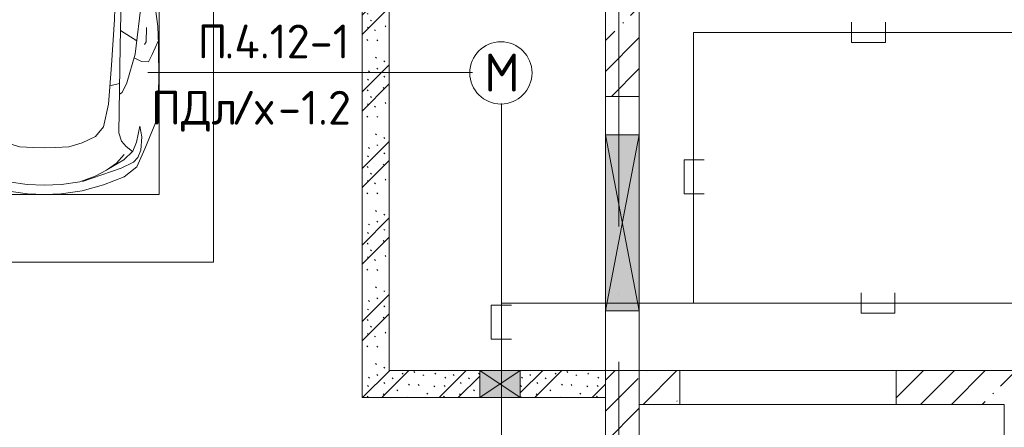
# Model space of a CAD drawing. Header units: millimetres. Extents: x -32229 to 169101, y -13689 to 125138.
# Tile 105 of 202: x 20403 to 27685, y 86431 to 89441. Entities that reach past the tile are written whole.
import ezdxf

# ---------------------------------------------------------------- set-up
doc = ezdxf.new("R2010")
doc.units = ezdxf.units.MM
doc.linetypes.add('ADSK_Линия сетки', pattern=[5000, 4000, -500, 0, -500])
for name, color, linetype, lineweight in [('A-____-NOTE-TEXT', 5, 'Continuous', 18), ('A-DETL-____-THIN', 7, 'Continuous', 9), ('A-DETL-GENF-OTLN', 7, 'Continuous', 18), ('A-DOOR-____-OTLN', 7, 'Continuous', 18), ('A-DOOR-OPNG-OTLN', 7, 'Continuous', 18), ('A-GLAZ-____-MCUT', 7, 'Continuous', 9), ('A-GLAZ-____-OTLN', 7, 'Continuous', 18), ('A-WALL-____-MCUT', 7, 'Continuous', 40), ('A-WALL-____-PATT', 7, 'Continuous', 40), ('C-PRKG-____-OTLN', 7, 'Continuous', 18), ('G-____-____-TEXT', 7, 'Continuous', 9), ('I-WALL-____-MCUT', 7, 'Continuous', 40), ('S-GRID-____-OTLN', 7, 'Continuous', 9)]:
    doc.layers.add(name, color=color, linetype=linetype, lineweight=lineweight)
doc.layers.add('A-DETL-____-OTLN', color=7, linetype='Continuous', lineweight=9, true_color=0x00a600)
doc.styles.add('GOST Common_3', font='GOST_Common.ttf', dxfattribs={"height": 280})
doc.styles.add('ISOCPEUR', font='isocpeur.ttf', dxfattribs={"height": 250})
pattern_1 = [(135, (300.56, 377.28), (-565.6854, 6e-14), [10, -790]), (135, (349.8, 474.73), (-565.6854, 6e-14), [10, -790]), (135, (423.93, 473.06), (-565.6854, 6e-14), [10, -790]), (135, (229.92, 447.9), (-565.6854, 6e-14), [10, -790]), (135, (155.08, 447.9), (-565.6854, 6e-14), [10, -790]), (135, (114.9, 369.03), (-565.6854, 6e-14), [10, -790]), (135, (132.43, 285.8), (-565.6854, 6e-14), [10, -790]), (135, (214.66, 322), (-565.6854, 6e-14), [10, -790]), (135, (198.16, 261.88), (-565.6854, 6e-14), [10, -790]), (135, (45.2, 272.9), (-565.6854, 6e-14), [10, -790]), (135, (42.32, 336.16), (-565.6854, 6e-14), [10, -790]), (135, (92.26, 192.24), (-565.6854, 6e-14), [10, -790]), (135, (7.07, 149.2), (-565.6854, 6e-14), [10, -790]), (135, (80.6, 95.1), (-565.6854, 6e-14), [10, -790]), (135, (79.53, 36.94), (-565.6854, 6e-14), [10, -790]), (135, (153.87, 74.56), (-565.6854, 6e-14), [10, -790]), (135, (228.35, 124.8), (-565.6854, 6e-14), [10, -790]), (135, (279.75, 180.4), (-565.6854, 6e-14), [10, -790]), (135, (282.9, 31.63), (-565.6854, 6e-14), [10, -790]), (135, (377.38, 53.45), (-565.6854, 6e-14), [10, -790]), (135, (352.28, 102.7), (-565.6854, 6e-14), [10, -790]), (135, (354.05, 0), (-565.6854, 6e-14), [10, -790]), (135, (553.23, 16.45), (-565.6854, 6e-14), [10, -790]), (135, (542.38, 63.45), (-565.6854, 6e-14), [10, -790]), (135, (536.58, 239.3), (-565.6854, 6e-14), [10, -790]), (135, (475.85, 203.9), (-565.6854, 6e-14), [10, -790]), (135, (475.85, 316.54), (-565.6854, 6e-14), [10, -790]), (135, (520.8, 408.7), (-565.6854, 6e-14), [10, -790]), (135, (551.1, 470.8), (-565.6854, 6e-14), [10, -790]), (135, (235.25, 537.93), (-565.6854, 6e-14), [10, -790]), (135, (407.25, 547.65), (-565.6854, 6e-14), [10, -790]), (135, (94.5, 558.6), (-565.6854, 6e-14), [10, -790]), (135, (46.4, 532.3), (-565.6854, 6e-14), [10, -790]), (135, (85.56, 465.04), (-565.6854, 6e-14), [10, -790]), (135, (355.53, 181.14), (-565.6854, 6e-14), [10, -790]), (135, (362.23, 243.6), (-565.6854, 6e-14), [10, -790]), (135, (413.45, 344.1), (-565.6854, 6e-14), [10, -790]), (135, (286.3, 273.25), (-565.6854, 6e-14), [10, -790]), (135, (423.02, 263.72), (-565.6854, 6e-14), [10, -790]), (135, (162.94, 190.2), (-565.6854, 6e-14), [10, -790]), (135, (470.25, 120.93), (-565.6854, 6e-14), [10, -790]), (135, (484.48, 9.78), (-565.6854, 6e-14), [10, -790]), (45, (0, 212.13), (-565.6854, 0), []), (45, (212.13, 0), (-565.6854, 0), []), (45, (353.55, 0), (-565.6854, 0), []), (45, (0, 353.55), (-565.6854, 0), [])]
pattern_2 = [(45, (0, 0), (-228.0985, 228.0985), []), (45, (228.1, 0), (-228.0985, 228.0985), [403.225, -80.645, 6.706, -73.939])]

# ---------------------------------------------------------------- blocks, each defined once
blk = doc.blocks.new('КР-Проем - Настраиваемый-3103386--01 ЭМ')
at = {"layer": 'A-DOOR-OPNG-OTLN', "color": 253, "lineweight": 13, "true_color": 0xaaaaaa}
for p, q in [((-800, 125), (800, 125)), ((-800, -125), (800, -125))]:
    blk.add_line(p, q, dxfattribs=at)
blk = doc.blocks.new('КР-Проем - Настраиваемый-3103504--01 ЭМ')
at = {"layer": 'A-DOOR-OPNG-OTLN', "color": 253, "lineweight": 13, "true_color": 0xaaaaaa}
for p, q in [((-1012.5, 125), (-727.5, 125)), ((-727.5, 125), (572.5, 125)), ((572.5, 125), (1012.5, 125)), ((-1012.5, -125), (-727.5, -125)), ((-727.5, -125), (572.5, -125)), ((572.5, -125), (1012.5, -125))]:
    blk.add_line(p, q, dxfattribs=at)
blk = doc.blocks.new('АР_Отверстие прямоугольное - ОВВ-3346247--01 ЭМ')
at = {"layer": 'A-GLAZ-____-OTLN', "lineweight": 13, "true_color": 0xf0f0f0}
blk.add_hatch(color=7, dxfattribs=at).paths.add_polyline_path([(-525, -125), (775, -125), (775, 125), (-525, 125)])
at = {"layer": 'A-GLAZ-____-MCUT', "color": 253, "lineweight": 13, "true_color": 0xaaaaaa}
for p, q in [((-525, 125), (-525, -125)), ((775, 125), (775, -125))]:
    blk.add_line(p, q, dxfattribs=at)
at = {"layer": 'A-GLAZ-____-OTLN', "color": 253, "lineweight": 5, "true_color": 0xaaaaaa}
for p, q in [((775, 125), (-525, -125)), ((-525, 125), (775, -125))]:
    blk.add_line(p, q, dxfattribs=at)
at = {"layer": 'A-GLAZ-____-OTLN', "color": 253, "lineweight": 13, "true_color": 0xaaaaaa}
for p, q in [((775, 125), (-525, 125)), ((-525, 125), (-525, -125)), ((775, -125), (775, 125)), ((-525, -125), (775, -125))]:
    blk.add_line(p, q, dxfattribs=at)
blk = doc.blocks.new('АР_Машиноместо - 5300x2500_С-V8--01 ЭМ')
at = {"layer": 'A-DETL-GENF-OTLN', "color": 253, "lineweight": 13, "true_color": 0xaaaaaa}
for p, q in [((970.2, 4771.8), (812.7, 4729.4)), ((1126.4, 4794.1), (970.2, 4771.8)), ((1250, 4800), (1126.4, 4794.1)), ((1250, 4800), (1373.6, 4794.1)), ((1373.6, 4794.1), (1529.8, 4771.8)), ((1529.8, 4771.8), (1687.3, 4729.4)), ((659.1, 4669.9), (565.9, 4595.1)), ((812.7, 4729.4), (659.1, 4669.9)), ((680.7, 4606.5), (967, 4703.6)), ((873.9, 4665.1), (791.3, 4619.7)), ((988.2, 4706.7), (873.9, 4665.1)), ((1122.2, 4726.4), (988.2, 4706.7)), ((1250, 4731.7), (1122.2, 4726.4)), ((1250, 4731.7), (1377.8, 4726.4)), ((1377.8, 4726.4), (1511.8, 4706.7)), ((1511.8, 4706.7), (1626.1, 4665.1)), ((1819.3, 4606.5), (1533, 4703.6)), ((1626.1, 4665.1), (1708.7, 4619.7)), ((1687.3, 4729.4), (1840.9, 4669.9)), ((1840.9, 4669.9), (1934.1, 4595.1)), ((565.9, 4595.1), (507.1, 4462.6)), ((590.7, 4560.1), (680.7, 4606.5)), ((788.5, 4617.7), (661.8, 4543.1)), ((791.3, 4619.7), (717.1, 4568.9)), ((1708.7, 4619.7), (1782.9, 4568.9)), ((1711.5, 4617.7), (1838.2, 4543.1)), ((1909.3, 4560.1), (1819.3, 4606.5)), ((1934.1, 4595.1), (1992.9, 4462.6)), ((536.4, 4471.4), (557.5, 4525.7)), ((557.5, 4525.7), (590.7, 4560.1)), ((661.8, 4543.1), (594.6, 4479.3)), ((717.1, 4568.9), (659.6, 4505.3)), ((1782.9, 4568.9), (1840.4, 4505.3)), ((1838.2, 4543.1), (1905.4, 4479.3)), ((1942.5, 4525.7), (1909.3, 4560.1)), ((1963.6, 4471.4), (1942.5, 4525.7)), ((507.1, 4462.6), (419.6, 4254.2)), ((528.4, 4374.7), (536.4, 4471.4)), ((594.6, 4479.3), (569.5, 4413.1)), ((645, 4445.5), (597.3, 4481.4)), ((679.6, 4406.3), (645, 4445.5)), ((970.5, 4419.3), (1069.6, 4447.3)), ((1069.6, 4447.3), (1167.1, 4453.2)), ((1167.1, 4453.2), (1250, 4453.9)), ((1332.9, 4453.2), (1250, 4453.9)), ((1430.4, 4447.3), (1332.9, 4453.2)), ((1529.5, 4419.3), (1430.4, 4447.3)), ((1820.4, 4406.3), (1855, 4445.5)), ((1855, 4445.5), (1902.7, 4481.4)), ((1905.4, 4479.3), (1930.5, 4413.1)), ((1971.6, 4374.7), (1963.6, 4471.4)), ((1992.9, 4462.6), (2080.4, 4254.2)), ((543.7, 4295.1), (528.4, 4374.7)), ((569.5, 4413.1), (543.7, 4295.1)), ((699.7, 4345.5), (679.6, 4406.3)), ((812.5, 4298.9), (872.7, 4370.2)), ((872.7, 4370.2), (970.5, 4419.3)), ((1627.3, 4370.2), (1529.5, 4419.3)), ((1687.5, 4298.9), (1627.3, 4370.2)), ((1800.3, 4345.5), (1820.4, 4406.3)), ((1930.5, 4413.1), (1956.3, 4295.1)), ((1956.3, 4295.1), (1971.6, 4374.7)), ((689.3, 3705.5), (699.7, 4345.5)), ((774.4, 4132.9), (812.5, 4298.9)), ((1725.6, 4132.9), (1687.5, 4298.9)), ((1810.7, 3705.5), (1800.3, 4345.5)), ((419.6, 4254.2), (403.4, 3968)), ((2080.4, 4254.2), (2096.6, 3968)), ((752.2, 3845.6), (774.4, 4132.9)), ((1747.8, 3845.6), (1725.6, 4132.9)), ((638.7, 3975.4), (675.2, 4045.5)), ((675.2, 4045.5), (694.6, 4057.6)), ((1824.8, 4045.5), (1805.4, 4057.6)), ((1861.3, 3975.4), (1824.8, 4045.5)), ((403.4, 3968), (405.6, 3688.5)), ((578.7, 3762.9), (638.7, 3975.4)), ((1921.3, 3762.9), (1861.3, 3975.4)), ((2096.6, 3968), (2094.4, 3688.5)), ((453.1, 3766.3), (478.4, 3819.3)), ((478.4, 3819.3), (532.5, 3818.1)), ((532.5, 3818.1), (585.5, 3790.5)), ((731.2, 3507.6), (752.2, 3845.6)), ((1768.8, 3507.6), (1747.8, 3845.6)), ((1967.5, 3818.1), (1914.5, 3790.5)), ((2021.6, 3819.3), (1967.5, 3818.1)), ((2046.9, 3766.3), (2021.6, 3819.3)), ((408.2, 3667), (453.1, 3766.3)), ((530.9, 3374.8), (578.7, 3762.9)), ((1969.1, 3374.8), (1921.3, 3762.9)), ((2091.8, 3667), (2046.9, 3766.3)), ((405.6, 3688.5), (409.5, 3560)), ((495.5, 3566.1), (496.8, 3671.6)), ((496.8, 3671.6), (510.1, 3691.5)), ((687.1, 3588.8), (566.5, 3663.9)), ((678.7, 3159.5), (689.3, 3705.5)), ((1821.3, 3159.5), (1810.7, 3705.5)), ((1812.9, 3588.8), (1933.5, 3663.9)), ((2003.2, 3671.6), (1989.9, 3691.5)), ((2004.5, 3566.1), (2003.2, 3671.6)), ((2094.4, 3688.5), (2090.5, 3560)), ((409.5, 3560), (426.5, 3446.8)), ((704.9, 2775.5), (731.2, 3507.6)), ((1795.1, 2775.5), (1768.8, 3507.6)), ((2090.5, 3560), (2073.5, 3446.8)), ((426.5, 3446.8), (417.5, 2723)), ((2073.5, 3446.8), (2082.5, 2723)), ((501.4, 2789.7), (530.9, 3374.8)), ((1998.6, 2789.7), (1969.1, 3374.8)), ((665.6, 2864.6), (678.7, 3159.5)), ((1834.4, 2864.6), (1821.3, 3159.5)), ((505.1, 2846.9), (420.9, 2813.3)), ((665.8, 2867.4), (505.1, 2846.9)), ((636.6, 2526.5), (665.8, 2867.4)), ((1834.2, 2867.4), (1994.9, 2846.9)), ((1863.4, 2526.5), (1834.2, 2867.4)), ((1994.9, 2846.9), (2079.1, 2813.3)), ((495.7, 2532.3), (501.4, 2789.7)), ((684.2, 2522.3), (704.9, 2775.5)), ((1815.8, 2522.3), (1795.1, 2775.5)), ((2004.3, 2532.3), (1998.6, 2789.7)), ((417.5, 2723), (428.2, 2308.5)), ((447.8, 2733.7), (459.7, 2756.2)), ((447.8, 2638.7), (447.8, 2733.7)), ((2052.2, 2733.7), (2040.3, 2756.2)), ((2052.2, 2638.7), (2052.2, 2733.7)), ((2082.5, 2723), (2071.8, 2308.5)), ((500, 2210.1), (495.7, 2532.3)), ((636.6, 2526.5), (597, 2231)), ((644.6, 2191.8), (684.2, 2522.3)), ((1855.4, 2191.8), (1815.8, 2522.3)), ((1863.4, 2526.5), (1903, 2231)), ((2000, 2210.1), (2004.3, 2532.3)), ((428.2, 2308.5), (432.3, 2119.9)), ((2071.8, 2308.5), (2067.7, 2119.9)), ((505.9, 1996), (500, 2210.1)), ((597, 2231), (535, 1798.3)), ((595.8, 1824.8), (644.6, 2191.8)), ((1904.2, 1824.8), (1855.4, 2191.8)), ((1903, 2231), (1965, 1798.3)), ((1994.1, 1996), (2000, 2210.1)), ((296.8, 2079.9), (301.4, 2130.5)), ((301.4, 2130.5), (479.9, 2052.9)), ((432.3, 2119.9), (430.7, 2073.9)), ((2198.6, 2130.5), (2020.1, 2052.9)), ((2067.7, 2119.9), (2069.3, 2073.9)), ((2203.2, 2079.9), (2198.6, 2130.5)), ((309.5, 2036.1), (296.8, 2079.9)), ((479.9, 2052.9), (471, 1914.3)), ((2020.1, 2052.9), (2029, 1914.3)), ((2190.5, 2036.1), (2203.2, 2079.9)), ((357.8, 1990.1), (309.5, 2036.1)), ((500.6, 1894.5), (357.8, 1990.1)), ((540.9, 1993.7), (476.3, 1997.9)), ((540.9, 1993.7), (539.8, 1733.1)), ((1959.1, 1993.7), (2023.7, 1997.9)), ((1959.1, 1993.7), (1960.2, 1733.1)), ((1999.4, 1894.5), (2142.2, 1990.1)), ((2142.2, 1990.1), (2190.5, 2036.1)), ((426.5, 1730.9), (427.5, 1943)), ((530.6, 1857.6), (500.6, 1894.5)), ((1969.4, 1857.6), (1999.4, 1894.5)), ((2073.5, 1730.9), (2072.5, 1943)), ((546.5, 1642.6), (530.6, 1857.6)), ((589.4, 1615.5), (595.8, 1824.8)), ((1910.6, 1615.5), (1904.2, 1824.8)), ((1953.5, 1642.6), (1969.4, 1857.6)), ((495, 1765.3), (426.6, 1753.4)), ((533.6, 1816.8), (495, 1765.3)), ((1966.4, 1816.8), (2005, 1765.3)), ((2005, 1765.3), (2073.4, 1753.4)), ((410.6, 1634.2), (426.5, 1730.9)), ((2089.4, 1634.2), (2073.5, 1730.9)), ((409.5, 1087), (410.6, 1634.2)), ((615.4, 1410.3), (589.4, 1615.5)), ((590.4, 1624.3), (703.6, 1557.1)), ((1909.6, 1624.3), (1796.4, 1557.1)), ((1884.6, 1410.3), (1910.6, 1615.5)), ((2090.5, 1087), (2089.4, 1634.2)), ((703.6, 1557.1), (852.8, 1499)), ((1796.4, 1557.1), (1647.2, 1499)), ((852.8, 1499), (1016.6, 1459.9)), ((1016.6, 1459.9), (1146.9, 1439.4)), ((1483.4, 1459.9), (1353.1, 1439.4)), ((1647.2, 1499), (1483.4, 1459.9)), ((687.4, 1141), (615.4, 1410.3)), ((1146.9, 1439.4), (1250, 1434.1)), ((1353.1, 1439.4), (1250, 1434.1)), ((1812.6, 1141), (1884.6, 1410.3)), ((749.2, 950.3), (687.4, 1141)), ((1750.8, 950.3), (1812.6, 1141)), ((420.9, 910.7), (409.5, 1087)), ((510.2, 1018.7), (521.5, 1074.5)), ((521.5, 1074.5), (548.5, 1076.2)), ((548.5, 1076.2), (603.4, 1004.8)), ((1951.5, 1076.2), (1896.6, 1004.8)), ((1978.5, 1074.5), (1951.5, 1076.2)), ((1989.8, 1018.7), (1978.5, 1074.5)), ((2079.1, 910.7), (2090.5, 1087)), ((505.7, 920), (510.2, 1018.7)), ((603.4, 1004.8), (639.1, 920)), ((809.1, 809.4), (749.2, 950.3)), ((1690.9, 809.4), (1750.8, 950.3)), ((1896.6, 1004.8), (1860.9, 920)), ((1994.3, 920), (1989.8, 1018.7)), ((445.9, 853.1), (420.9, 910.7)), ((519.1, 851.5), (505.7, 920)), ((639.1, 920), (677.4, 843.7)), ((1860.9, 920), (1822.6, 843.7)), ((1980.9, 851.5), (1994.3, 920)), ((2054.1, 853.1), (2079.1, 910.7)), ((489, 795.6), (445.9, 853.1)), ((550, 812.3), (519.1, 851.5)), ((616.5, 746.4), (550, 812.3)), ((677.4, 843.7), (737.5, 778.3)), ((881.5, 691.6), (809.1, 809.4)), ((1618.5, 691.6), (1690.9, 809.4)), ((1822.6, 843.7), (1762.5, 778.3)), ((1883.5, 746.4), (1950, 812.3)), ((1950, 812.3), (1980.9, 851.5)), ((2011, 795.6), (2054.1, 853.1)), ((584.4, 714.6), (489, 795.6)), ((703.5, 696.4), (616.5, 746.4)), ((737.5, 778.3), (804.5, 715.7)), ((1762.5, 778.3), (1695.5, 715.7)), ((1796.5, 696.4), (1883.5, 746.4)), ((1915.6, 714.6), (2011, 795.6)), ((701.8, 640.4), (584.4, 714.6)), ((824.6, 660.9), (703.5, 696.4)), ((804.5, 715.7), (824.6, 660.9)), ((888.4, 685.9), (815.2, 686.6)), ((941.4, 642.2), (881.5, 691.6)), ((1558.6, 642.2), (1618.5, 691.6)), ((1611.6, 685.9), (1684.8, 686.6)), ((1695.5, 715.7), (1675.4, 660.9)), ((1675.4, 660.9), (1796.5, 696.4)), ((1798.2, 640.4), (1915.6, 714.6)), ((861.8, 571.6), (701.8, 640.4)), ((1050.7, 599.4), (941.4, 642.2)), ((1148.8, 583), (1050.7, 599.4)), ((1250, 581.6), (1148.8, 583)), ((1250, 581.6), (1351.2, 583)), ((1351.2, 583), (1449.3, 599.4)), ((1449.3, 599.4), (1558.6, 642.2)), ((1638.2, 571.6), (1798.2, 640.4)), ((1052.6, 517.5), (861.8, 571.6)), ((1165.1, 503.1), (1052.6, 517.5)), ((1334.9, 503.1), (1447.4, 517.5)), ((1447.4, 517.5), (1638.2, 571.6)), ((1250, 500), (1165.1, 503.1)), ((1250, 500), (1334.9, 503.1))]:
    blk.add_line(p, q, dxfattribs=at)
at = {"layer": 'A-DETL-GENF-OTLN', "color": 254, "lineweight": 13, "true_color": 0xd4d4d4}
for p, q in [((694.6, 3980.4), (765.1, 3996.8)), ((1805.4, 3980.4), (1734.9, 3996.8)), ((715.1, 3168.3), (1250, 3167.3)), ((1784.9, 3168.3), (1250, 3167.3)), ((677.9, 2473), (794.6, 2446)), ((794.6, 2446), (955.7, 2426.8)), ((955.7, 2426.8), (1105.5, 2413.7)), ((1105.5, 2413.7), (1250, 2412.9)), ((1394.5, 2413.7), (1250, 2412.9)), ((1544.3, 2426.8), (1394.5, 2413.7)), ((1705.4, 2446), (1544.3, 2426.8)), ((1822.1, 2473), (1705.4, 2446)), ((513.9, 1368.9), (502.3, 1696.3)), ((1986.1, 1368.9), (1997.7, 1696.3)), ((590.3, 1367.8), (546.5, 1642.6)), ((1909.7, 1367.8), (1953.5, 1642.6)), ((524.9, 1188.6), (513.9, 1368.9)), ((636.7, 1146), (590.3, 1367.8)), ((1863.3, 1146), (1909.7, 1367.8)), ((1975.1, 1188.6), (1986.1, 1368.9)), ((537.4, 1076.1), (524.9, 1188.6)), ((1962.6, 1076.1), (1975.1, 1188.6)), ((710.2, 962.8), (636.7, 1146)), ((1789.8, 962.8), (1863.3, 1146)), ((534.5, 874.4), (528.1, 949.5)), ((1965.5, 874.4), (1971.9, 949.5)), ((591.7, 805), (534.5, 874.4)), ((1908.3, 805), (1965.5, 874.4)), ((664.7, 739.9), (591.7, 805)), ((1835.3, 739.9), (1908.3, 805)), ((742.6, 707.8), (664.7, 739.9)), ((1757.4, 707.8), (1835.3, 739.9))]:
    blk.add_line(p, q, dxfattribs=at)
at = {"layer": 'C-PRKG-____-OTLN', "color": 253, "lineweight": 13, "true_color": 0xaaaaaa}
for p, q in [((2500, 5300), (0, 5300)), ((0, 0), (0, 5300)), ((2500, 0), (2500, 5300)), ((400, 4800), (2100, 4800)), ((400, 500), (400, 4800)), ((2100, 500), (2100, 4800)), ((400, 500), (2100, 500)), ((2500, 0), (0, 0))]:
    blk.add_line(p, q, dxfattribs=at)
blk = doc.blocks.new('АР_Отверстие прямоугольное - ЭОМ-6311477--01 ЭМ')
at = {"layer": 'A-GLAZ-____-OTLN', "lineweight": 13, "true_color": 0xf0f0f0}
blk.add_hatch(color=7, dxfattribs=at).paths.add_polyline_path([(275, -100), (275, 100), (-25, 100), (-25, -100)])
at = {"layer": 'A-GLAZ-____-MCUT', "color": 253, "lineweight": 13, "true_color": 0xaaaaaa}
for p, q in [((-25, 100), (-25, -100)), ((275, 100), (275, -100))]:
    blk.add_line(p, q, dxfattribs=at)
at = {"layer": 'A-GLAZ-____-OTLN', "color": 253, "lineweight": 5, "true_color": 0xaaaaaa}
for p, q in [((275, 100), (-25, -100)), ((-25, 100), (275, -100))]:
    blk.add_line(p, q, dxfattribs=at)
at = {"layer": 'A-GLAZ-____-OTLN', "color": 253, "lineweight": 13, "true_color": 0xaaaaaa}
for p, q in [((275, 100), (-25, 100)), ((-25, 100), (-25, -100)), ((275, -100), (275, 100)), ((-25, -100), (275, -100))]:
    blk.add_line(p, q, dxfattribs=at)
blk = doc.blocks.new('Наметкина 10_РД_АР_П_отсоединено_rvt-1--01 ЭМ')
at = {"layer": 'A-WALL-____-PATT', "lineweight": 5, "true_color": 0xaaaaaa}
h = blk.add_hatch(dxfattribs=at)
h.set_pattern_fill('FP_6', color=253, style=0, pattern_type=2)
h.set_pattern_definition(pattern_1)
h.paths.add_polyline_path([(22935.3, 86650), (23135.3, 86650), (23135.3, 90400), (22935.3, 90400), (22935.3, 86850)])
h = blk.add_hatch(dxfattribs=at)
h.set_pattern_fill('FP_1', color=253, style=0, pattern_type=2)
h.set_pattern_definition(pattern_2)
h.paths.add_polyline_path([(24735.3, 88875), (24985.3, 88875), (24985.3, 89800), (24735.3, 89800), (24735.3, 89436.6)])
h = blk.add_hatch(dxfattribs=at)
h.set_pattern_fill('FP_6', color=253, style=0, pattern_type=2)
h.set_pattern_definition(pattern_1)
h.paths.add_polyline_path([(24586.8, 86650), (24735.3, 86650), (24735.3, 86850), (24105.3, 86850), (24105.3, 86650)])
h.paths.add_polyline_path([(23584.6, 86650), (23805.3, 86650), (23805.3, 86850), (23135.3, 86850), (23135.3, 86650)])
h = blk.add_hatch(dxfattribs=at)
h.set_pattern_fill('FP_1', color=253, style=0, pattern_type=2)
h.set_pattern_definition(pattern_2)
h.paths.add_polyline_path([(24985.3, 83800), (24985.3, 86850), (24735.3, 86850), (24735.3, 83800)])
h = blk.add_hatch(dxfattribs=at)
h.set_pattern_fill('FP_1', color=253, style=0, pattern_type=2)
h.set_pattern_definition(pattern_2)
h.paths.add_polyline_path([(24985.3, 86600), (25285.3, 86600), (25285.3, 86850), (24985.3, 86850)])
h = blk.add_hatch(dxfattribs=at)
h.set_pattern_fill('FP_1', color=253, style=0, pattern_type=2)
h.set_pattern_definition(pattern_2)
h.paths.add_polyline_path([(27935.3, 86600), (33960.3, 86600), (33960.3, 86850), (26885.3, 86850), (26885.3, 86600), (27685.3, 86600)])
at = {"layer": 'A-WALL-____-MCUT', "color": 253, "lineweight": 13, "true_color": 0xaaaaaa}
for p, q in [((24735.3, 89800), (24735.3, 88875)), ((24985.3, 88875), (24985.3, 89800)), ((24735.3, 88875), (24985.3, 88875)), ((24735.3, 86850), (24735.3, 83800)), ((24985.3, 86850), (24735.3, 86850)), ((25285.3, 86850), (24985.3, 86850)), ((24985.3, 86850), (24985.3, 86600)), ((24985.3, 83800), (24985.3, 86850)), ((25285.3, 86600), (25285.3, 86850)), ((33960.3, 86850), (26885.3, 86850)), ((26885.3, 86850), (26885.3, 86600)), ((24985.3, 86600), (25285.3, 86600)), ((26885.3, 86600), (27685.3, 86600)), ((27685.3, 86600), (27685.3, 83800))]:
    blk.add_line(p, q, dxfattribs=at)
at = {"layer": 'I-WALL-____-MCUT', "color": 253, "lineweight": 13, "true_color": 0xaaaaaa}
for p, q in [((22935.3, 90400), (22935.3, 86650)), ((23135.3, 86850), (23135.3, 90200)), ((23805.3, 86850), (23135.3, 86850)), ((24105.3, 86850), (23805.3, 86850)), ((24735.3, 86850), (24105.3, 86850)), ((24735.3, 86650), (24735.3, 86850)), ((22935.3, 86650), (23135.3, 86650)), ((23135.3, 86650), (23805.3, 86650)), ((23805.3, 86650), (24105.3, 86650)), ((24105.3, 86650), (24735.3, 86650))]:
    blk.add_line(p, q, dxfattribs=at)
at = {"layer": 'A-DOOR-____-OTLN', "color": 253, "lineweight": 13, "true_color": 0xaaaaaa, "rotation": 269.9999999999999}
blk.add_blockref('КР-Проем - Настраиваемый-3103504--01 ЭМ', (24860.3, 87862.5), dxfattribs=at)
at = {"layer": 'A-DOOR-____-OTLN', "color": 253, "lineweight": 13, "true_color": 0xaaaaaa}
blk.add_blockref('КР-Проем - Настраиваемый-3103386--01 ЭМ', (26085.3, 86725), dxfattribs=at)
at = {"layer": 'A-GLAZ-____-OTLN', "color": 253, "lineweight": 13, "true_color": 0xaaaaaa, "rotation": 89.99999999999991}
blk.add_blockref('АР_Отверстие прямоугольное - ОВВ-3346247--01 ЭМ', (24860.3, 87815), dxfattribs=at)
at = {"layer": 'A-GLAZ-____-OTLN', "color": 253, "lineweight": 13, "true_color": 0xaaaaaa}
blk.add_blockref('АР_Отверстие прямоугольное - ЭОМ-6311477--01 ЭМ', (23830.3, 86750), dxfattribs=at)
at = {"layer": 'C-PRKG-____-OTLN', "color": 253, "lineweight": 13, "true_color": 0xaaaaaa, "rotation": 180}
blk.add_blockref('АР_Машиноместо - 5300x2500_С-V8--01 ЭМ', (21835.3, 92950), dxfattribs=at)

msp = doc.modelspace()

# ---------------------------------------------------------------- linework, layer by layer
at = {"layer": 'A-____-NOTE-TEXT', "color": 1, "lineweight": 9, "true_color": 0xff0000}
msp.add_circle((23962.2, 89048.7), 230, dxfattribs=at)
at = {"layer": 'A-DETL-____-OTLN', "color": 1, "true_color": 0xff0000}
for p, q in [((26556.3, 89422.6), (26556.3, 89272.6)), ((26806.3, 89272.6), (26806.3, 89422.6)), ((39035.4, 89347.6), (25386.6, 89347.6)), ((25386.6, 89347.6), (25386.6, 87347.6)), ((26556.3, 89272.6), (26806.3, 89272.6)), ((23966.1, 88821.7), (23966.1, 73381.7)), ((25466.6, 88405.9), (25316.6, 88405.9)), ((25316.6, 88405.9), (25316.6, 88155.9)), ((25316.6, 88155.9), (25466.6, 88155.9)), ((26626.1, 87422.6), (26626.1, 87272.6)), ((26876.1, 87272.6), (26876.1, 87422.6)), ((24041.1, 87331.7), (23891.1, 87331.7)), ((23891.1, 87331.7), (23891.1, 87081.7)), ((28120.9, 87347.6), (23966.1, 87347.6)), ((26626.1, 87272.6), (26876.1, 87272.6)), ((23891.1, 87081.7), (24041.1, 87081.7))]:
    msp.add_line(p, q, dxfattribs=at)
at = {"layer": 'A-DETL-____-THIN'}
msp.add_line((23751.5, 89052.1), (21351.5, 89052.1), dxfattribs=at)
at = {"layer": 'S-GRID-____-OTLN', "color": 253, "linetype": 'ADSK_Линия сетки', "true_color": 0xaaaaaa}
msp.add_line((24835.3, -12088.9), (24835.3, 125138.4), dxfattribs=at)

# ---------------------------------------------------------------- block references
at = {"lineweight": 5}
msp.add_blockref('Наметкина 10_РД_АР_П_отсоединено_rvt-1--01 ЭМ', (0, 0), dxfattribs=at)

# ---------------------------------------------------------------- texts
at = {"layer": 'A-____-NOTE-TEXT', "color": 1, "lineweight": 9, "true_color": 0xff0000, "insert": (23839.4, 89190.7), "char_height": 280, "width": 304.641, "attachment_point": 1, "style": 'GOST Common_3'}
msp.add_mtext('\\fGOST Common|b0|i0|c204|p34|;М', dxfattribs=at)
at = {"layer": 'G-____-____-TEXT', "char_height": 250, "attachment_point": 1, "style": 'ISOCPEUR'}
for s, insert, width in [('\\fISOCPEUR|b0|i0|c204|p34|;П', (21718.5, 89405.7), 240.506), ('.4.12-1', (21917, 89405.7), 1138.396), ('ПДл', (21374.6, 88916.2), 721.519), ('\\fISOCPEUR|b0|i0|c204|p34|;/', (21969.9, 88916.2), 208.439), ('-1.2', (22313.8, 88916.2), 657.384), ('\\fISOCPEUR|b0|i0|c204|p34|;х', (22141.9, 88916.2), 208.439)]:
    msp.add_mtext(s, dxfattribs=dict(at, insert=insert, width=width))

doc.saveas('drawing.dxf')
